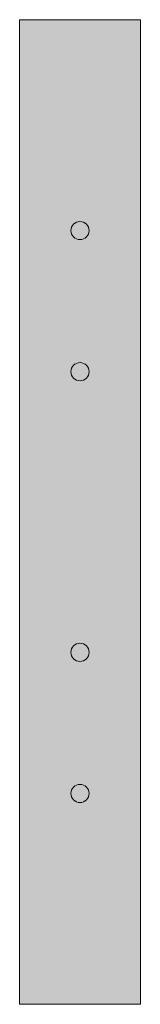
# Model space of a CAD drawing. Header units: millimetres. Extents: x -615 to -395, y -236 to 8.
# Tile 2 of 2: x -425 to -395, y -236 to 8. Entities that reach past the tile are written whole.
import ezdxf

# ---------------------------------------------------------------- set-up
doc = ezdxf.new("R2010")
doc.units = ezdxf.units.MM
doc.header["$MEASUREMENT"] = 0

msp = doc.modelspace()

# ---------------------------------------------------------------- hatches: boundary and pattern name
at = {"true_color": 0xfefefe}
h = msp.add_hatch(color=7, dxfattribs=at)
edge = h.paths.add_edge_path()
edge.add_spline(control_points=[(-425.3061, 8.4364), (-425.3061, -72.9421), (-425.3061, -154.3207), (-425.3061, -235.6992), (-425.3061, -235.6992), (-395.3061, -235.6992), (-395.3061, -235.6992), (-395.3061, -154.3207), (-395.3061, -72.9421), (-395.3061, 8.4364), (-405.318, 8.4364), (-415.2942, 8.4364), (-425.3061, 8.4364)], knot_values=[0, 0, 0, 0, 0.25, 0.25, 0.25, 0.5, 0.5, 0.5, 0.75, 0.75, 0.75, 1, 1, 1, 1], degree=3, periodic=1)
h = msp.add_hatch(color=7, dxfattribs=at)
edge = h.paths.add_edge_path()
edge.add_spline(control_points=[(-410.3062, -41.5994), (-409.0635, -41.5994), (-408.0562, -42.6068), (-408.0562, -43.8494), (-408.0562, -45.092), (-409.0635, -46.0994), (-410.3062, -46.0994), (-411.5488, -46.0994), (-412.5562, -45.092), (-412.5562, -43.8494), (-412.5562, -42.6068), (-411.5488, -41.5994), (-410.3062, -41.5994)], knot_values=[0, 0, 0, 0, 0.25, 0.25, 0.25, 0.5, 0.5, 0.5, 0.75, 0.75, 0.75, 1, 1, 1, 1], degree=3, periodic=1)
h = msp.add_hatch(color=7, dxfattribs=at)
edge = h.paths.add_edge_path()
edge.add_spline(control_points=[(-410.3061, -76.5968), (-411.5487, -76.5968), (-412.5561, -77.6042), (-412.5561, -78.8468), (-412.5561, -80.0894), (-411.5487, -81.0968), (-410.3061, -81.0968), (-409.0634, -81.0968), (-408.0561, -80.0894), (-408.0561, -78.8468), (-408.0561, -77.6042), (-409.0634, -76.5968), (-410.3061, -76.5968)], knot_values=[0, 0, 0, 0, 0.25, 0.25, 0.25, 0.5, 0.5, 0.5, 0.75, 0.75, 0.75, 1, 1, 1, 1], degree=3, periodic=1)
h = msp.add_hatch(color=7, dxfattribs=at)
edge = h.paths.add_edge_path()
edge.add_spline(control_points=[(-410.3062, -146.1707), (-409.0635, -146.1707), (-408.0562, -147.1781), (-408.0562, -148.4207), (-408.0562, -149.6633), (-409.0635, -150.6707), (-410.3062, -150.6707), (-411.5488, -150.6707), (-412.5562, -149.6633), (-412.5562, -148.4207), (-412.5562, -147.1781), (-411.5488, -146.1707), (-410.3062, -146.1707)], knot_values=[0, 0, 0, 0, 0.25, 0.25, 0.25, 0.5, 0.5, 0.5, 0.75, 0.75, 0.75, 1, 1, 1, 1], degree=3, periodic=1)
h = msp.add_hatch(color=7, dxfattribs=at)
edge = h.paths.add_edge_path()
edge.add_spline(control_points=[(-410.3061, -181.1681), (-411.5487, -181.1681), (-412.5561, -182.1755), (-412.5561, -183.4181), (-412.5561, -184.6607), (-411.5487, -185.6681), (-410.3061, -185.6681), (-409.0634, -185.6681), (-408.0561, -184.6607), (-408.0561, -183.4181), (-408.0561, -182.1755), (-409.0634, -181.1681), (-410.3061, -181.1681)], knot_values=[0, 0, 0, 0, 0.25, 0.25, 0.25, 0.5, 0.5, 0.5, 0.75, 0.75, 0.75, 1, 1, 1, 1], degree=3, periodic=1)

# ---------------------------------------------------------------- linework, layer by layer
at = {"color": 250, "lineweight": 20}
for points in [[(-425.3061, 8.4364), (-425.3061, -72.9421), (-425.3061, -154.3207), (-425.3061, -235.6992), (-425.3061, -235.6992), (-395.3061, -235.6992), (-395.3061, -235.6992), (-395.3061, -154.3207), (-395.3061, -72.9421), (-395.3061, 8.4364), (-405.318, 8.4364), (-415.2942, 8.4364), (-425.3061, 8.4364)], [(-410.3062, -41.5994), (-409.0635, -41.5994), (-408.0562, -42.6068), (-408.0562, -43.8494), (-408.0562, -45.092), (-409.0635, -46.0994), (-410.3062, -46.0994), (-411.5488, -46.0994), (-412.5562, -45.092), (-412.5562, -43.8494), (-412.5562, -42.6068), (-411.5488, -41.5994), (-410.3062, -41.5994)], [(-410.3061, -76.5968), (-411.5487, -76.5968), (-412.5561, -77.6042), (-412.5561, -78.8468), (-412.5561, -80.0894), (-411.5487, -81.0968), (-410.3061, -81.0968), (-409.0634, -81.0968), (-408.0561, -80.0894), (-408.0561, -78.8468), (-408.0561, -77.6042), (-409.0634, -76.5968), (-410.3061, -76.5968)], [(-410.3062, -146.1707), (-409.0635, -146.1707), (-408.0562, -147.1781), (-408.0562, -148.4207), (-408.0562, -149.6633), (-409.0635, -150.6707), (-410.3062, -150.6707), (-411.5488, -150.6707), (-412.5562, -149.6633), (-412.5562, -148.4207), (-412.5562, -147.1781), (-411.5488, -146.1707), (-410.3062, -146.1707)], [(-410.3061, -181.1681), (-411.5487, -181.1681), (-412.5561, -182.1755), (-412.5561, -183.4181), (-412.5561, -184.6607), (-411.5487, -185.6681), (-410.3061, -185.6681), (-409.0634, -185.6681), (-408.0561, -184.6607), (-408.0561, -183.4181), (-408.0561, -182.1755), (-409.0634, -181.1681), (-410.3061, -181.1681)]]:
    msp.add_open_spline(points, degree=3, knots=[0, 0, 0, 0, 0.25, 0.25, 0.25, 0.5, 0.5, 0.5, 0.75, 0.75, 0.75, 1, 1, 1, 1], dxfattribs=at)

doc.saveas('drawing.dxf')
